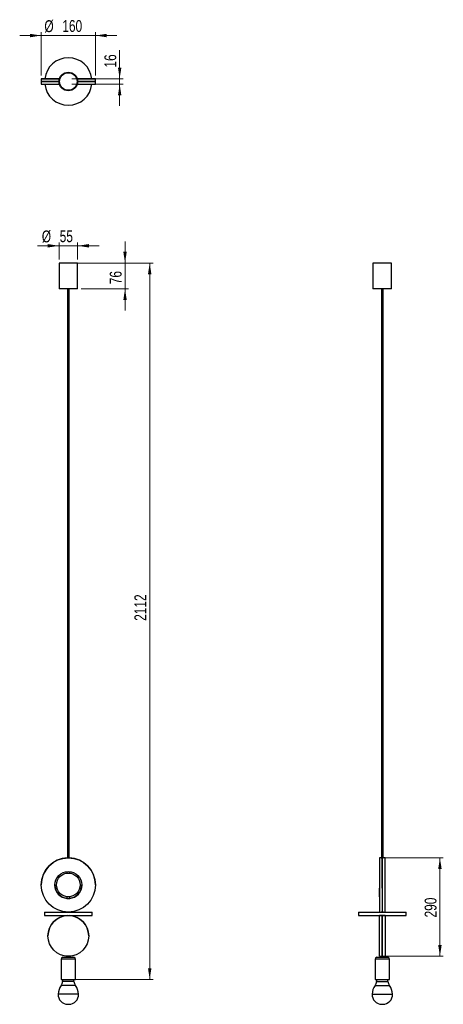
# Model space of a CAD drawing. Header units: millimetres. Extents: x 461 to 586, y 369 to 659.
import ezdxf

# ---------------------------------------------------------------- set-up
doc = ezdxf.new("R2010")
doc.units = ezdxf.units.MM
doc.styles.add('SLDTEXTSTYLE0', font='TXT', dxfattribs={"width": 0.75})
doc.dimstyles.new('SLDDIMSTYLE0', dxfattribs={"dimtxt": 3.5, "dimasz": 3.302, "dimexe": 0, "dimexo": 0.0625, "dimgap": 0.875, "dimtad": 1, "dimdec": 0, "dimlfac": 10, "dimrnd": 1e-09, "dimzin": 12, "dimdsep": 46, "dimtxsty": 'SLDTEXTSTYLE0', "dimsah": 1, "dimcen": 0.09, "dimadec": 0, "dimazin": 3, "dimtfac": 1, "dimtdec": 0, "dimtofl": 0, "dimtmove": 0, "dimatfit": 3, "dimfxl": 0, "dimfrac": 2, "dimtolj": 1, "dimtzin": 12, "dimarcsym": 0})
doc.dimstyles.new('SLDDIMSTYLE1', dxfattribs={"dimtxt": 3.5, "dimasz": 3.302, "dimexe": 0, "dimexo": 0.0625, "dimgap": 0.875, "dimtad": 1, "dimdec": 0, "dimlfac": 10, "dimrnd": 1e-09, "dimzin": 12, "dimdsep": 46, "dimtxsty": 'SLDTEXTSTYLE0', "dimsah": 1, "dimcen": 0.09, "dimadec": 0, "dimazin": 3, "dimtfac": 1, "dimtdec": 0, "dimtmove": 0, "dimatfit": 0, "dimfxl": 0, "dimfrac": 2, "dimtolj": 1, "dimtzin": 12, "dimarcsym": 0})

# ---------------------------------------------------------------- blocks, each defined once
blk = doc.blocks.new('_D')
at = {"color": 7, "linetype": 'Continuous', "lineweight": 0}
for p, q in [((476.02, 587.29), (500.02, 587.29)), ((499.02, 587.29), (499.02, 376.12)), ((476.02, 376.12), (500.02, 376.12))]:
    blk.add_line(p, q, dxfattribs=at)
at = {"color": 7, "linetype": 'Continuous', "lineweight": 18}
for points in [[(499.02, 587.29), (498.51, 583.99), (499.53, 583.99)], [(499.02, 376.12), (499.53, 379.42), (498.51, 379.42)]]:
    blk.add_solid(points, dxfattribs=at)
at = {"color": 7, "linetype": 'Continuous', "lineweight": 18, "insert": (494.51, 481.81), "char_height": 3.5, "attachment_point": 1, "rotation": 90, "style": 'SLDTEXTSTYLE0'}
blk.add_mtext('2112', dxfattribs=at)
blk = doc.blocks.new('_D_1')
at = {"color": 7, "linetype": 'Continuous', "lineweight": 0}
for p, q in [((491.74, 587.29), (491.74, 593.64)), ((478.77, 587.29), (492.74, 587.29)), ((491.74, 579.69), (491.74, 587.29)), ((478.77, 579.69), (492.74, 579.69)), ((491.74, 579.69), (491.74, 573.34))]:
    blk.add_line(p, q, dxfattribs=at)
at = {"color": 7, "linetype": 'Continuous', "lineweight": 18}
for points in [[(491.74, 587.29), (492.25, 590.59), (491.24, 590.59)], [(491.74, 579.69), (491.24, 576.39), (492.25, 576.39)]]:
    blk.add_solid(points, dxfattribs=at)
at = {"color": 7, "linetype": 'Continuous', "lineweight": 18, "insert": (487.23, 581.04), "char_height": 3.5, "attachment_point": 1, "rotation": 90, "style": 'SLDTEXTSTYLE0'}
blk.add_mtext('76', dxfattribs=at)
blk = doc.blocks.new('_D_2')
at = {"color": 7, "linetype": 'Continuous', "lineweight": 0}
for p, q in [((472.27, 592.37), (465.92, 592.37)), ((472.27, 588.29), (472.27, 593.37)), ((472.27, 592.37), (477.77, 592.37)), ((477.77, 588.29), (477.77, 593.37)), ((477.77, 592.37), (484.12, 592.37))]:
    blk.add_line(p, q, dxfattribs=at)
at = {"color": 7, "linetype": 'Continuous', "lineweight": 18}
for points in [[(472.27, 592.37), (468.97, 592.88), (468.97, 591.86)], [(477.77, 592.37), (481.07, 591.86), (481.07, 592.88)]]:
    blk.add_solid(points, dxfattribs=at)
at = {"color": 7, "linetype": 'Continuous', "lineweight": 18, "char_height": 3.5, "attachment_point": 1, "style": 'SLDTEXTSTYLE0'}
for s, insert in [('%%c', (467.2, 596.88)), ('55', (472.47, 596.93))]:
    blk.add_mtext(s, dxfattribs=dict(at, insert=insert))
blk = doc.blocks.new('_D_3')
at = {"color": 7, "linetype": 'Continuous', "lineweight": 0}
for p, q in [((567.82, 411.95), (585.63, 411.95)), ((584.63, 411.95), (584.63, 382.93)), ((567.83, 382.93), (585.63, 382.93))]:
    blk.add_line(p, q, dxfattribs=at)
at = {"color": 7, "linetype": 'Continuous', "lineweight": 18}
for points in [[(584.63, 411.95), (584.12, 408.65), (585.14, 408.65)], [(584.63, 382.93), (585.14, 386.23), (584.12, 386.23)]]:
    blk.add_solid(points, dxfattribs=at)
at = {"color": 7, "linetype": 'Continuous', "lineweight": 18, "insert": (580.12, 394.37), "char_height": 3.5, "attachment_point": 1, "rotation": 90, "style": 'SLDTEXTSTYLE0'}
blk.add_mtext('290', dxfattribs=at)
blk = doc.blocks.new('_D_4')
at = {"color": 7, "linetype": 'Continuous', "lineweight": 0}
for p, q in [((490.16, 641.61), (490.16, 650.08)), ((476.02, 641.61), (491.16, 641.61)), ((490.16, 641.61), (490.16, 640)), ((476.02, 640), (491.16, 640)), ((490.16, 640), (490.16, 633.65))]:
    blk.add_line(p, q, dxfattribs=at)
at = {"color": 7, "linetype": 'Continuous', "lineweight": 18}
for points in [[(490.16, 641.61), (490.67, 644.91), (489.66, 644.91)], [(490.16, 640), (489.66, 636.7), (490.67, 636.7)]]:
    blk.add_solid(points, dxfattribs=at)
at = {"color": 7, "linetype": 'Continuous', "lineweight": 18, "insert": (485.65, 644.91), "char_height": 3.5, "attachment_point": 1, "rotation": 90, "style": 'SLDTEXTSTYLE0'}
blk.add_mtext('16', dxfattribs=at)
blk = doc.blocks.new('_D_5')
at = {"color": 7, "linetype": 'Continuous', "lineweight": 0}
for p, q in [((467.02, 654.35), (460.67, 654.35)), ((467.02, 642.61), (467.02, 655.35)), ((483.02, 654.35), (467.02, 654.35)), ((483.02, 642.61), (483.02, 655.35)), ((483.02, 654.35), (489.37, 654.35))]:
    blk.add_line(p, q, dxfattribs=at)
at = {"color": 7, "linetype": 'Continuous', "lineweight": 18}
for points in [[(467.02, 654.35), (463.72, 654.85), (463.72, 653.84)], [(483.02, 654.35), (486.32, 653.84), (486.32, 654.85)]]:
    blk.add_solid(points, dxfattribs=at)
at = {"color": 7, "linetype": 'Continuous', "lineweight": 18, "char_height": 3.5, "attachment_point": 1, "style": 'SLDTEXTSTYLE0'}
for s, insert in [('%%c', (467.96, 658.86)), ('160', (473.24, 658.91))]:
    blk.add_mtext(s, dxfattribs=dict(at, insert=insert))

msp = doc.modelspace()

# ---------------------------------------------------------------- linework, layer by layer
at = {"color": 7, "linetype": 'Continuous', "lineweight": 25}
for p, q in [((467.02, 641.61), (467.02, 640.81)), ((483.02, 640.81), (483.02, 641.61)), ((467.02, 640.8), (467.02, 640)), ((471.52, 640.81), (471.52, 640.8)), ((471.52, 640.8), (471.52, 640.8)), ((472.27, 640.8), (471.52, 640.8)), ((478.52, 640.8), (477.77, 640.8)), ((478.52, 640.8), (478.52, 640.81)), ((483.02, 640), (483.02, 640.8)), ((472.27, 587.29), (472.27, 579.69)), ((476.12, 587.29), (472.27, 587.29)), ((477.77, 587.29), (476.12, 587.29)), ((477.77, 579.69), (477.77, 587.29)), ((564.88, 587.29), (564.88, 579.69)), ((565.11, 587.29), (564.88, 587.29)), ((570.38, 587.29), (565.11, 587.29)), ((570.38, 579.69), (570.38, 587.29)), ((476.12, 579.69), (472.27, 579.69)), ((474.77, 579.69), (474.77, 411.95)), ((475.26, 411.95), (475.26, 579.69)), ((477.77, 579.69), (476.12, 579.69)), ((565.11, 579.69), (564.88, 579.69)), ((570.38, 579.69), (565.11, 579.69)), ((567.38, 579.69), (567.38, 411.95)), ((567.87, 411.95), (567.87, 579.69)), ((474.72, 411.95), (474.72, 411.95)), ((567.33, 411.95), (566.82, 411.95)), ((566.82, 411.95), (566.83, 395.95)), ((567.62, 411.95), (567.63, 395.96)), ((567.64, 395.96), (567.63, 411.95)), ((568.43, 411.95), (567.93, 411.95)), ((568.44, 403.95), (568.43, 411.95)), ((474.58, 407.93), (474.58, 407.47)), ((474.58, 407.47), (475.02, 407.47)), ((474.77, 407.47), (474.77, 407.46)), ((475.02, 407.47), (475.46, 407.47)), ((475.26, 407.46), (475.26, 407.47)), ((475.46, 407.47), (475.46, 407.93)), ((567.63, 407.97), (567.64, 407.97)), ((567.63, 407.47), (567.64, 407.47)), ((567.63, 403.01), (567.63, 407.45)), ((467.02, 403.95), (467.02, 403.95)), ((483.02, 403.95), (483.02, 403.95)), ((568.44, 395.95), (568.44, 403.95)), ((566.83, 400.46), (566.83, 403.01)), ((474.58, 400.48), (474.58, 399.98)), ((474.58, 400.48), (474.73, 400.48)), ((474.6, 399.98), (475.02, 399.98)), ((474.6, 399.98), (474.77, 399.96)), ((474.72, 399.96), (474.6, 399.98)), ((474.6, 399.98), (474.72, 399.96)), ((474.72, 399.96), (474.72, 399.96)), ((474.77, 399.98), (474.77, 399.96)), ((475.02, 399.98), (475.44, 399.98)), ((475.26, 399.96), (475.26, 399.98)), ((475.31, 400.48), (475.46, 400.48)), ((475.44, 399.98), (475.32, 399.96)), ((475.32, 399.96), (475.44, 399.98)), ((475.46, 399.98), (475.46, 400.48)), ((566.83, 400.46), (566.83, 400.46)), ((567.63, 400.48), (567.64, 400.48)), ((567.63, 399.98), (567.64, 399.98)), ((468.02, 395.94), (468.02, 394.94)), ((468.02, 395.94), (475.02, 395.94)), ((468.02, 394.94), (475.02, 394.94)), ((474.72, 394.92), (474.72, 394.93)), ((474.77, 395.96), (474.77, 395.94)), ((474.77, 394.94), (474.77, 394.92)), ((475.02, 395.94), (482.02, 395.94)), ((475.02, 394.94), (482.02, 394.94)), ((475.26, 395.94), (475.26, 395.96)), ((475.26, 394.92), (475.26, 394.94)), ((475.32, 394.93), (475.32, 394.92)), ((482.02, 394.94), (482.02, 395.94)), ((560.63, 395.94), (560.63, 394.94)), ((560.63, 395.94), (574.63, 395.94)), ((560.63, 394.94), (574.63, 394.94)), ((566.83, 395.95), (567.34, 395.95)), ((567.33, 394.93), (566.83, 394.93)), ((566.83, 388.93), (566.83, 394.93)), ((567.38, 395.96), (567.38, 395.94)), ((567.38, 394.94), (567.38, 394.93)), ((567.63, 394.93), (567.63, 382.95)), ((567.63, 382.94), (567.63, 394.92)), ((567.87, 395.94), (567.87, 395.96)), ((567.87, 394.94), (567.87, 394.94)), ((568.43, 394.94), (567.93, 394.94)), ((567.94, 395.95), (568.44, 395.95)), ((568.43, 394.94), (568.43, 382.94)), ((574.63, 394.94), (574.63, 395.94)), ((566.83, 382.93), (566.83, 388.93)), ((472.89, 382.12), (472.89, 376.12)), ((476.18, 382.12), (472.89, 382.12)), ((473.39, 382.62), (475.91, 382.62)), ((474.52, 382.63), (474.52, 382.93)), ((474.52, 382.93), (474.54, 382.93)), ((474.52, 382.63), (474.52, 382.62)), ((474.52, 382.63), (474.54, 382.63)), ((474.54, 382.93), (474.54, 382.63)), ((474.54, 382.93), (475.5, 382.93)), ((474.54, 382.63), (475.02, 382.63)), ((474.77, 382.93), (474.77, 382.93)), ((475.02, 382.63), (475.5, 382.63)), ((475.26, 382.93), (475.26, 382.93)), ((475.5, 382.63), (475.5, 382.93)), ((475.5, 382.93), (475.52, 382.93)), ((475.5, 382.63), (475.52, 382.63)), ((475.52, 382.93), (475.52, 382.63)), ((475.52, 382.62), (475.52, 382.63)), ((475.91, 382.62), (476.64, 382.62)), ((477.14, 382.12), (476.18, 382.12)), ((477.14, 376.12), (477.14, 382.12)), ((565.5, 382.12), (565.5, 376.12)), ((565.85, 382.12), (565.5, 382.12)), ((569.75, 382.12), (565.85, 382.12)), ((566, 382.62), (566.27, 382.62)), ((566.27, 382.62), (569.25, 382.62)), ((566.83, 382.93), (567.33, 382.93)), ((567.13, 382.63), (567.13, 382.93)), ((567.13, 382.93), (567.15, 382.93)), ((567.13, 382.63), (567.13, 382.62)), ((567.13, 382.63), (567.15, 382.63)), ((567.15, 382.93), (567.15, 382.63)), ((567.15, 382.93), (568.11, 382.93)), ((567.15, 382.63), (567.63, 382.63)), ((567.38, 382.93), (567.38, 382.93)), ((567.63, 382.63), (568.11, 382.63)), ((567.87, 382.93), (567.87, 382.94)), ((567.93, 382.94), (568.43, 382.94)), ((568.11, 382.63), (568.11, 382.93)), ((568.11, 382.93), (568.13, 382.93)), ((568.11, 382.63), (568.13, 382.63)), ((568.13, 382.93), (568.13, 382.63)), ((568.13, 382.62), (568.13, 382.63)), ((569.75, 376.12), (569.75, 382.12)), ((472.89, 376.12), (476.18, 376.12)), ((473.34, 376.12), (473.34, 375.54)), ((476.69, 375.54), (473.34, 375.54)), ((476.18, 376.12), (477.14, 376.12)), ((476.69, 375.54), (476.69, 376.12)), ((565.5, 376.12), (565.85, 376.12)), ((565.85, 376.12), (569.75, 376.12)), ((565.95, 376.12), (565.95, 375.54)), ((565.95, 375.54), (569.3, 375.54)), ((569.3, 375.54), (569.3, 376.12)), ((478.04, 371.78), (472, 371.78)), ((477.12, 374.27), (472.91, 374.27)), ((564.6, 371.78), (570.65, 371.78)), ((565.52, 374.27), (569.74, 374.27)), ((474.89, 368.77), (475.15, 368.77)), ((474.89, 368.77), (475.15, 368.77)), ((567.5, 368.77), (567.76, 368.77)), ((567.5, 368.77), (567.76, 368.77))]:
    msp.add_line(p, q, dxfattribs=at)
at = {"color": 7, "linetype": 'Continuous', "lineweight": 25, "flags": 128}
for points in [[(472.39, 641.61), (472.14, 641.61), (471.65, 641.61), (471.17, 641.61), (470.71, 641.61), (470.27, 641.61), (469.85, 641.61), (469.46, 641.61), (469.08, 641.61), (468.74, 641.61), (468.42, 641.61), (468.13, 641.61), (467.88, 641.61), (467.65, 641.61), (467.46, 641.61), (467.3, 641.61), (467.18, 641.61), (467.09, 641.61), (467.04, 641.61), (467.02, 641.61), (467.04, 641.61), (467.09, 641.61), (467.18, 641.61), (467.3, 641.61), (467.46, 641.61), (467.65, 641.61), (467.88, 641.61), (468.13, 641.61), (468.42, 641.61), (468.74, 641.61), (469.08, 641.61), (469.46, 641.61), (469.85, 641.61), (470.27, 641.61), (470.71, 641.61), (471.17, 641.61), (471.65, 641.61), (472.14, 641.61), (472.39, 641.61)], [(472.39, 641.61), (472.22, 641.61), (471.97, 641.61), (471.74, 641.61), (471.54, 641.61), (471.37, 641.61), (471.23, 641.61), (471.13, 641.61), (471.06, 641.61), (471.02, 641.61), (471.02, 641.61), (471.06, 641.61), (471.13, 641.61), (471.23, 641.61), (471.37, 641.61), (471.54, 641.61), (471.74, 641.61), (471.97, 641.61), (472.22, 641.61), (472.39, 641.61)], [(477.65, 641.61), (477.89, 641.61), (478.39, 641.61), (478.86, 641.61), (479.32, 641.61), (479.76, 641.61), (480.18, 641.61), (480.58, 641.61), (480.95, 641.61), (481.3, 641.61), (481.61, 641.61), (481.9, 641.61), (482.16, 641.61), (482.38, 641.61), (482.58, 641.61), (482.73, 641.61), (482.86, 641.61), (482.95, 641.61), (483, 641.61), (483.02, 641.61)], [(483.02, 641.61), (483, 641.61), (482.95, 641.61), (482.86, 641.61), (482.73, 641.61), (482.58, 641.61), (482.38, 641.61), (482.16, 641.61), (481.9, 641.61), (481.61, 641.61), (481.3, 641.61), (480.95, 641.61), (480.58, 641.61), (480.18, 641.61), (479.76, 641.61), (479.32, 641.61), (478.86, 641.61), (478.39, 641.61), (477.89, 641.61), (477.65, 641.61)], [(472.27, 640.81), (472.12, 640.81), (471.63, 640.81), (471.15, 640.81), (470.7, 640.81), (470.26, 640.81), (469.84, 640.81), (469.44, 640.81), (469.07, 640.81), (468.73, 640.81), (468.42, 640.81), (468.13, 640.81), (467.87, 640.81), (467.65, 640.81), (467.46, 640.81), (467.3, 640.81), (467.18, 640.81), (467.09, 640.81), (467.04, 640.81), (467.02, 640.81)], [(471.52, 640.8), (471.15, 640.8), (470.7, 640.8), (470.26, 640.8), (469.84, 640.8), (469.44, 640.8), (469.07, 640.8), (468.73, 640.8), (468.42, 640.8), (468.13, 640.8), (467.87, 640.8), (467.65, 640.8), (467.46, 640.8), (467.3, 640.8), (467.18, 640.8), (467.09, 640.8), (467.04, 640.8), (467.02, 640.8), (467.04, 640.8), (467.09, 640.8), (467.18, 640.8), (467.3, 640.8), (467.46, 640.8), (467.65, 640.8), (467.87, 640.8), (468.13, 640.8), (468.42, 640.8), (468.73, 640.8), (469.07, 640.8), (469.44, 640.8), (469.84, 640.8), (470.26, 640.8), (470.7, 640.8), (471.15, 640.8), (471.63, 640.8), (472.12, 640.8), (472.27, 640.8)], [(467.02, 640), (467.04, 640), (467.09, 640), (467.18, 640), (467.3, 640), (467.46, 640), (467.65, 640), (467.88, 640), (468.13, 640), (468.42, 640), (468.74, 640), (469.08, 640), (469.46, 640), (469.85, 640), (470.27, 640), (470.71, 640), (471.17, 640), (471.65, 640), (472.14, 640), (472.39, 640)], [(472.27, 640.8), (472.02, 640.8), (471.78, 640.8), (471.57, 640.8), (471.39, 640.8), (471.24, 640.8), (471.13, 640.8), (471.06, 640.8), (471.02, 640.8), (471.02, 640.8), (471.06, 640.8), (471.13, 640.8), (471.24, 640.8), (471.39, 640.8), (471.52, 640.8)], [(477.65, 640), (477.89, 640), (478.39, 640), (478.86, 640), (479.32, 640), (479.76, 640), (480.18, 640), (480.58, 640), (480.95, 640), (481.3, 640), (481.61, 640), (481.9, 640), (482.16, 640), (482.38, 640), (482.58, 640), (482.73, 640), (482.86, 640), (482.95, 640), (483, 640), (483.02, 640)], [(483.02, 640.81), (483, 640.81), (482.95, 640.81), (482.86, 640.81), (482.74, 640.81), (482.58, 640.81), (482.39, 640.81), (482.16, 640.81), (481.91, 640.81), (481.62, 640.81), (481.31, 640.81), (480.96, 640.81), (480.59, 640.81), (480.2, 640.81), (479.78, 640.81), (479.34, 640.81), (478.88, 640.81), (478.41, 640.81), (477.92, 640.81), (477.77, 640.81)], [(477.77, 640.8), (477.92, 640.8), (478.41, 640.8), (478.88, 640.8), (479.34, 640.8), (479.78, 640.8), (480.2, 640.8), (480.59, 640.8), (480.96, 640.8), (481.31, 640.8), (481.62, 640.8), (481.91, 640.8), (482.16, 640.8), (482.39, 640.8), (482.58, 640.8), (482.74, 640.8), (482.86, 640.8), (482.95, 640.8), (483, 640.8), (483.02, 640.8), (483, 640.8), (482.95, 640.8), (482.86, 640.8), (482.74, 640.8), (482.58, 640.8), (482.39, 640.8), (482.16, 640.8), (481.91, 640.8), (481.62, 640.8), (481.31, 640.8), (480.96, 640.8), (480.59, 640.8), (480.2, 640.8), (479.78, 640.8), (479.34, 640.8), (478.88, 640.8), (478.52, 640.8)], [(478.52, 640.8), (478.65, 640.8), (478.79, 640.8), (478.9, 640.8), (478.98, 640.8), (479.01, 640.8), (479.01, 640.8), (478.98, 640.8), (478.9, 640.8), (478.79, 640.8), (478.65, 640.8), (478.47, 640.8), (478.26, 640.8), (478.02, 640.8), (477.77, 640.8)], [(475.26, 399.96), (475.3, 399.96), (475.44, 399.98)]]:
    msp.add_lwpolyline(points, dxfattribs=at)
at = {"color": 7, "linetype": 'Continuous', "lineweight": 25}
for centre, radius in [((475.02, 640.8), 2.75), ((475.02, 640.8), 2.6), ((475.02, 403.95), 8), ((475.02, 403.95), 4), ((475.02, 403.96), 3.5), ((475.02, 388.93), 6)]:
    msp.add_circle(centre, radius, dxfattribs=at)
for centre, radius, start, end in [((475.02, 640.8), 7, 6.6575, 173.3425), ((477.78, 1126.33), 484.72, 269.9839, 270.146), ((477.78, 156.64), 484.98, 89.854, 90.0162), ((475.02, 640.8), 7, 186.5832, 270), ((475.02, 640.8), 7, 270, 353.4168), ((475.02, 403.95), 8, 91.755, 180), ((475.02, 403.95), 8, 92.1491, 180), ((475.02, 403.95), 8, 0, 88.245), ((475.02, 403.95), 8, 0, 87.8509), ((475.02, 403.95), 4, 180, 263.6847), ((475.02, 403.95), 4, 180, 263.6847), ((475.02, 403.95), 4, 276.3153, 360), ((475.02, 403.95), 4, 276.3153, 360), ((475.02, 388.94), 6, 92.866, 180.0434), ((475.02, 388.94), 6, 359.9566, 87.134), ((473.39, 382.12), 0.5, 90, 180), ((476.64, 382.12), 0.5, 0, 90), ((566, 382.12), 0.5, 90, 180), ((569.25, 382.12), 0.5, 0, 90), ((471.24, 375.54), 2.1, 322.6318, 0), ((478.79, 375.54), 2.1, 180, 217.3682), ((563.85, 375.54), 2.1, 322.6318, 0), ((571.4, 375.54), 2.1, 180, 217.3682), ((476.5, 371.53), 4.51, 142.6318, 176.8962), ((474.89, 371.67), 2.9, 177.8799, 270), ((475.15, 371.67), 2.9, 270, 2.1201), ((473.54, 371.53), 4.51, 3.1038, 37.3682), ((569.11, 371.53), 4.51, 142.6318, 176.8962), ((567.5, 371.67), 2.9, 177.8799, 270), ((567.76, 371.67), 2.9, 270, 2.1201), ((566.15, 371.53), 4.51, 3.1038, 37.3682), ((474.89, 371.67), 2.9, 270, 272.5956), ((475.15, 371.67), 2.9, 267.4044, 270), ((567.5, 371.67), 2.9, 270, 272.5956), ((567.76, 371.67), 2.9, 267.4044, 270)]:
    msp.add_arc(centre, radius, start, end, dxfattribs=at)
for points, knots in [([(474.77, 411.95), (474.76, 411.95), (474.73, 411.95), (474.72, 411.95), (474.72, 411.95), (474.72, 411.95)], [0, 0, 0, 0, 0.2545016, 0.8212723, 1, 1, 1, 1]), ([(474.72, 411.95), (474.72, 411.95), (474.73, 411.95), (474.78, 411.95), (474.86, 411.95), (474.95, 411.95), (475.05, 411.95), (475.15, 411.95), (475.24, 411.95), (475.29, 411.95), (475.32, 411.95), (475.32, 411.95), (475.32, 411.95)], [0, 0, 0, 0, 0.1073209, 0.21464, 0.3220065, 0.429404, 0.5367499, 0.6440424, 0.7513627, 0.8587489, 0.9661361, 1, 1, 1, 1]), ([(475.32, 411.95), (475.32, 411.95), (475.31, 411.95), (475.28, 411.95), (475.26, 411.95)], [0, 0, 0, 0, 0.561458, 1, 1, 1, 1]), ([(567.33, 411.95), (567.33, 411.95), (567.32, 411.95), (567.35, 411.95), (567.41, 411.95), (567.49, 411.95), (567.57, 411.95), (567.61, 411.95), (567.62, 411.95)], [0, 0, 0, 0, 0.073901, 0.288393, 0.502941, 0.71762, 0.932302, 1, 1, 1, 1]), ([(567.63, 411.95), (567.67, 411.95), (567.74, 411.95), (567.83, 411.95), (567.89, 411.95), (567.93, 411.95), (567.93, 411.95), (567.93, 411.95)], [0, 0, 0, 0, 0.214735, 0.429466, 0.644292, 0.859181, 1, 1, 1, 1]), ([(474.77, 399.96), (474.76, 399.96), (474.73, 399.96), (474.72, 399.96), (474.72, 399.96), (474.72, 399.96)], [0, 0, 0, 0, 0.250893, 0.817871, 1, 1, 1, 1]), ([(474.72, 399.96), (474.72, 399.96), (474.73, 399.96), (474.78, 399.96), (474.86, 399.96), (474.95, 399.95), (475.05, 399.95), (475.15, 399.96), (475.23, 399.96), (475.29, 399.96), (475.32, 399.96), (475.32, 399.96), (475.32, 399.96)], [0, 0, 0, 0, 0.107166, 0.214325, 0.321674, 0.429146, 0.536414, 0.643467, 0.75063, 0.858056, 0.965489, 1, 1, 1, 1]), ([(475.32, 399.96), (475.32, 399.96), (475.31, 399.96), (475.28, 399.96), (475.26, 399.96)], [0, 0, 0, 0, 0.560501, 1, 1, 1, 1]), ([(474.72, 394.93), (474.72, 394.93), (474.73, 394.93), (474.76, 394.93), (474.77, 394.93)], [0, 0, 0, 0, 0.56121, 1, 1, 1, 1]), ([(475.26, 394.93), (475.27, 394.93), (475.3, 394.93), (475.32, 394.93), (475.32, 394.93), (475.32, 394.93)], [0, 0, 0, 0, 0.253565, 0.820389, 1, 1, 1, 1]), ([(567.63, 394.92), (567.6, 394.92), (567.53, 394.92), (567.44, 394.92), (567.37, 394.93), (567.33, 394.93), (567.33, 394.93), (567.33, 394.93)], [0, 0, 0, 0, 0.214655, 0.429304, 0.644121, 0.859048, 1, 1, 1, 1]), ([(567.63, 395.96), (567.6, 395.96), (567.53, 395.96), (567.44, 395.96), (567.37, 395.95), (567.34, 395.95), (567.34, 395.95), (567.34, 395.95)], [0, 0, 0, 0, 0.214735, 0.429466, 0.644292, 0.859181, 1, 1, 1, 1]), ([(567.93, 394.94), (567.93, 394.94), (567.93, 394.94), (567.91, 394.94), (567.85, 394.93), (567.76, 394.93), (567.69, 394.93), (567.64, 394.93), (567.63, 394.93)], [0, 0, 0, 0, 0.073728, 0.288096, 0.502562, 0.717262, 0.931966, 1, 1, 1, 1]), ([(567.94, 395.95), (567.94, 395.95), (567.94, 395.95), (567.92, 395.95), (567.86, 395.96), (567.77, 395.96), (567.7, 395.96), (567.65, 395.96), (567.64, 395.96)], [0, 0, 0, 0, 0.073901, 0.288393, 0.502941, 0.71762, 0.932302, 1, 1, 1, 1]), ([(567.33, 382.93), (567.33, 382.93), (567.33, 382.93), (567.36, 382.93), (567.41, 382.93), (567.5, 382.94), (567.57, 382.94), (567.62, 382.94), (567.63, 382.94)], [0, 0, 0, 0, 0.0737284, 0.2880958, 0.5025619, 0.7172618, 0.9319662, 1, 1, 1, 1]), ([(567.63, 382.95), (567.67, 382.95), (567.73, 382.95), (567.82, 382.94), (567.89, 382.94), (567.93, 382.94), (567.93, 382.94), (567.93, 382.94)], [0, 0, 0, 0, 0.214655, 0.429304, 0.644121, 0.859048, 1, 1, 1, 1])]:
    msp.add_open_spline(points, degree=3, knots=knots, dxfattribs=at)

# ---------------------------------------------------------------- dimensions: what is measured, and where the dimension line sits
at = {"color": 7, "linetype": 'Continuous', "lineweight": 18}
for base, p1, p2, picture, middle in [((467.02, 654.35), (483.02, 641.61), (467.02, 641.61), '_D_5', (474.48, 654.35)), ((477.77, 592.37), (472.27, 587.29), (477.77, 587.29), '_D_2', (472.42, 592.37))]:
    dim = msp.add_linear_dim(base=base, p1=p1, p2=p2, text='%%c<>', dimstyle='SLDDIMSTYLE1', dxfattribs=at)
    dim.commit()
    dim.dimension.update_dxf_attribs({"geometry": picture, "text_midpoint": middle, "dimtype": 160})
for base, p1, p2, dimstyle, picture, middle in [((490.16, 640), (475.02, 641.61), (475.02, 640), 'SLDDIMSTYLE1', '_D_4', (490.16, 647.5)), ((491.74, 587.29), (477.77, 579.69), (477.77, 587.29), 'SLDDIMSTYLE1', '_D_1', (491.74, 583.62)), ((499.02, 376.12), (475.02, 587.29), (475.02, 376.12), 'SLDDIMSTYLE0', '_D', (499.02, 486.98)), ((584.63, 382.93), (566.82, 411.95), (566.83, 382.93), 'SLDDIMSTYLE0', '_D_3', (584.63, 398.25))]:
    dim = msp.add_linear_dim(base=base, p1=p1, p2=p2, angle=90, dimstyle=dimstyle, dxfattribs=at)
    dim.commit()
    dim.dimension.update_dxf_attribs({"geometry": picture, "text_midpoint": middle, "dimtype": 160})

doc.saveas('drawing.dxf')
